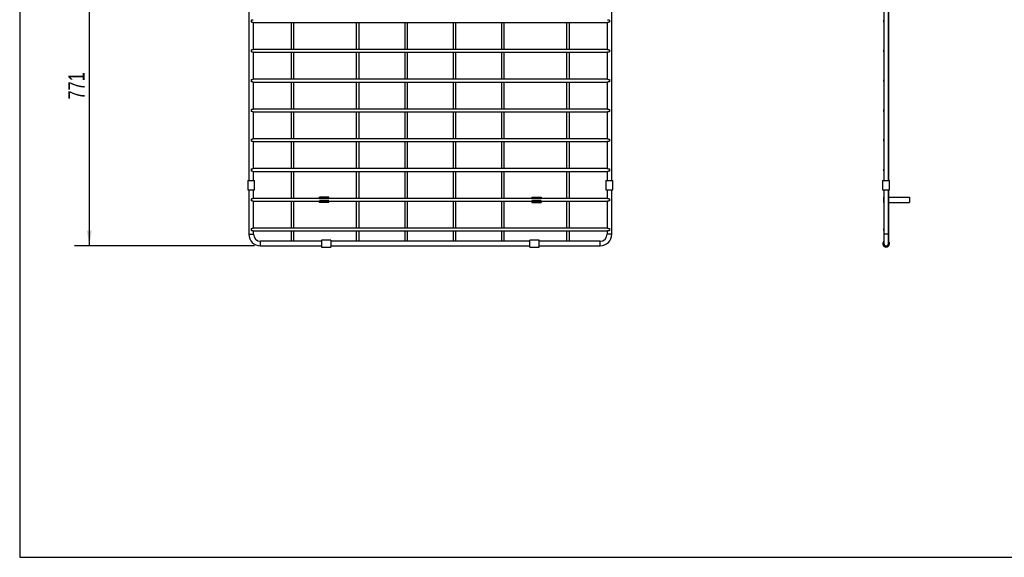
# Model space of a CAD drawing. Header units: millimetres. Extents: x 3 to 415, y 5 to 292.
# Tile 1 of 9: x 3 to 215, y 5 to 121. Entities that reach past the tile are written whole.
import ezdxf

# ---------------------------------------------------------------- set-up
doc = ezdxf.new("R2010")
doc.units = ezdxf.units.MM
doc.layers.add('FORMAT', color=179, linetype='Continuous')
doc.styles.add('SLDTEXTSTYLE0', font='TXT', dxfattribs={"width": 0.75})
doc.dimstyles.new('SLDDIMSTYLE0', dxfattribs={"dimtxt": 3.5, "dimasz": 3.302, "dimexe": 0, "dimexo": 0.0625, "dimgap": 0.875, "dimtad": 1, "dimlfac": 5, "dimrnd": 1e-09, "dimzin": 12, "dimdsep": 46, "dimtxsty": 'SLDTEXTSTYLE0', "dimsah": 1, "dimcen": 0.09, "dimadec": 0, "dimazin": 3, "dimtfac": 1, "dimtdec": 0, "dimtofl": 0, "dimtmove": 0, "dimatfit": 3, "dimfxl": 1, "dimfrac": 2, "dimtolj": 1, "dimtzin": 12, "dimarcsym": 0})

# ---------------------------------------------------------------- blocks, each defined once
blk = doc.blocks.new('_D_1')
at = {"layer": 'FORMAT'}
for p, q in [((53.45, 226.56), (14.75, 226.56)), ((17.92, 226.56), (17.92, 72.36)), ((53.45, 72.36), (14.75, 72.36))]:
    blk.add_line(p, q, dxfattribs=at)
for points in [[(17.92, 226.56), (17.41, 223.26), (18.43, 223.26)], [(17.92, 72.36), (18.43, 75.66), (17.41, 75.66)]]:
    blk.add_solid(points, dxfattribs=at)
at = {"layer": 'FORMAT', "insert": (13.41, 103.81), "char_height": 3.5, "attachment_point": 1, "rotation": 90, "style": 'SLDTEXTSTYLE0'}
blk.add_mtext('771', dxfattribs=at)

msp = doc.modelspace()

# ---------------------------------------------------------------- linework, layer by layer
at = {"color": 7, "linetype": 'Continuous', "lineweight": 25}
for p, q in [((52.2152, 148.5175), (52.2152, 86.4082)), ((130.2152, 86.4082), (130.2152, 148.5175)), ((189.6928, 86.4082), (189.6928, 148.5175)), ((189.7928, 86.4082), (189.7928, 148.5175)), ((188.6928, 126.8379), (188.6928, 120.8878)), ((52.7152, 120.8878), (52.7152, 120.4379)), ((129.7152, 120.8878), (129.7152, 120.4379)), ((188.6928, 120.8878), (188.6928, 120.4379)), ((53.1132, 120.3618), (129.3163, 120.3618)), ((53.2152, 114.5638), (53.2152, 120.3618)), ((61.3152, 120.3618), (61.3152, 114.5638)), ((61.9152, 114.5638), (61.9152, 120.3618)), ((75.3152, 120.3618), (75.3152, 114.5638)), ((75.9152, 114.5638), (75.9152, 120.3618)), ((85.7152, 120.3618), (85.7152, 114.5638)), ((86.3152, 114.5638), (86.3152, 120.3618)), ((96.1152, 120.3618), (96.1152, 114.5638)), ((96.7152, 114.5638), (96.7152, 120.3618)), ((106.5152, 120.3618), (106.5152, 114.5638)), ((107.1152, 114.5638), (107.1152, 120.3618)), ((120.5152, 120.3618), (120.5152, 114.5638)), ((121.1152, 114.5638), (121.1152, 120.3618)), ((129.2152, 120.3618), (129.2152, 114.5638)), ((188.6928, 120.4379), (188.6928, 114.4878)), ((52.7152, 114.4878), (52.7152, 114.0379)), ((129.3171, 114.5638), (53.1141, 114.5638)), ((129.7152, 114.4878), (129.7152, 114.0379)), ((188.6928, 114.4878), (188.6928, 114.0379)), ((53.1132, 113.9618), (129.3163, 113.9618)), ((53.2152, 108.1638), (53.2152, 113.9618)), ((61.3152, 113.9618), (61.3152, 108.1638)), ((61.9152, 108.1638), (61.9152, 113.9618)), ((75.3152, 113.9618), (75.3152, 108.1638)), ((75.9152, 108.1638), (75.9152, 113.9618)), ((85.7152, 113.9618), (85.7152, 108.1638)), ((86.3152, 108.1638), (86.3152, 113.9618)), ((96.1152, 113.9618), (96.1152, 108.1638)), ((96.7152, 108.1638), (96.7152, 113.9618)), ((106.5152, 113.9618), (106.5152, 108.1638)), ((107.1152, 108.1638), (107.1152, 113.9618)), ((120.5152, 113.9618), (120.5152, 108.1638)), ((121.1152, 108.1638), (121.1152, 113.9618)), ((129.2152, 113.9618), (129.2152, 108.1638)), ((188.6928, 114.0379), (188.6928, 108.0878)), ((52.7152, 108.0878), (52.7152, 107.6379)), ((129.3171, 108.1638), (53.1141, 108.1638)), ((129.7152, 108.0878), (129.7152, 107.6379)), ((188.6928, 108.0878), (188.6928, 107.6379)), ((53.1132, 107.5618), (129.3163, 107.5618)), ((53.2152, 101.7638), (53.2152, 107.5618)), ((61.3152, 107.5618), (61.3152, 101.7638)), ((61.9152, 101.7638), (61.9152, 107.5618)), ((75.3152, 107.5618), (75.3152, 101.7638)), ((75.9152, 101.7638), (75.9152, 107.5618)), ((85.7152, 107.5618), (85.7152, 101.7638)), ((86.3152, 101.7638), (86.3152, 107.5618)), ((96.1152, 107.5618), (96.1152, 101.7638)), ((96.7152, 101.7638), (96.7152, 107.5618)), ((106.5152, 107.5618), (106.5152, 101.7638)), ((107.1152, 101.7638), (107.1152, 107.5618)), ((120.5152, 107.5618), (120.5152, 101.7638)), ((121.1152, 101.7638), (121.1152, 107.5618)), ((129.2152, 107.5618), (129.2152, 101.7638)), ((188.6928, 107.6379), (188.6928, 101.6878)), ((52.7152, 101.6878), (52.7152, 101.2379)), ((129.3171, 101.7638), (53.1141, 101.7638)), ((129.7152, 101.6878), (129.7152, 101.2379)), ((188.6928, 101.6878), (188.6928, 101.2379)), ((53.1132, 101.1618), (129.3163, 101.1618)), ((53.2152, 95.3638), (53.2152, 101.1618)), ((61.3152, 101.1618), (61.3152, 95.3638)), ((61.9152, 95.3638), (61.9152, 101.1618)), ((75.3152, 101.1618), (75.3152, 95.3638)), ((75.9152, 95.3638), (75.9152, 101.1618)), ((85.7152, 101.1618), (85.7152, 95.3638)), ((86.3152, 95.3638), (86.3152, 101.1618)), ((96.1152, 101.1618), (96.1152, 95.3638)), ((96.7152, 95.3638), (96.7152, 101.1618)), ((106.5152, 101.1618), (106.5152, 95.3638)), ((107.1152, 95.3638), (107.1152, 101.1618)), ((120.5152, 101.1618), (120.5152, 95.3638)), ((121.1152, 95.3638), (121.1152, 101.1618)), ((129.2152, 101.1618), (129.2152, 95.3638)), ((188.6928, 101.2379), (188.6928, 95.2878)), ((52.7152, 95.2878), (52.7152, 94.8379)), ((129.3171, 95.3638), (53.1141, 95.3638)), ((129.7152, 95.2878), (129.7152, 94.8379)), ((188.6928, 95.2878), (188.6928, 94.8379)), ((53.1132, 94.7618), (129.3163, 94.7618)), ((53.2152, 88.9638), (53.2152, 94.7618)), ((61.3152, 94.7618), (61.3152, 88.9638)), ((61.9152, 88.9638), (61.9152, 94.7618)), ((75.3152, 94.7618), (75.3152, 88.9638)), ((75.9152, 88.9638), (75.9152, 94.7618)), ((85.7152, 94.7618), (85.7152, 88.9638)), ((86.3152, 88.9638), (86.3152, 94.7618)), ((96.1152, 94.7618), (96.1152, 88.9638)), ((96.7152, 88.9638), (96.7152, 94.7618)), ((106.5152, 94.7618), (106.5152, 88.9638)), ((107.1152, 88.9638), (107.1152, 94.7618)), ((120.5152, 94.7618), (120.5152, 88.9638)), ((121.1152, 88.9638), (121.1152, 94.7618)), ((129.2152, 94.7618), (129.2152, 88.9638)), ((188.6928, 94.8379), (188.6928, 88.8878)), ((52.7152, 88.8878), (52.7152, 88.4379)), ((129.3171, 88.9638), (53.1141, 88.9638)), ((129.7152, 88.8878), (129.7152, 88.4379)), ((188.6928, 88.8878), (188.6928, 88.4379)), ((53.1132, 88.3618), (129.3163, 88.3618)), ((53.2152, 86.4082), (53.2152, 88.3618)), ((61.3152, 88.3618), (61.3152, 82.5638)), ((61.9152, 82.5638), (61.9152, 88.3618)), ((75.3152, 88.3618), (75.3152, 82.5638)), ((75.9152, 82.5638), (75.9152, 88.3618)), ((85.7152, 88.3618), (85.7152, 82.5638)), ((86.3152, 82.5638), (86.3152, 88.3618)), ((96.1152, 88.3618), (96.1152, 82.5638)), ((96.7152, 82.5638), (96.7152, 88.3618)), ((106.5152, 88.3618), (106.5152, 82.5638)), ((107.1152, 82.5638), (107.1152, 88.3618)), ((120.5152, 88.3618), (120.5152, 82.5638)), ((121.1152, 82.5638), (121.1152, 88.3618)), ((129.2152, 88.3618), (129.2152, 86.4082)), ((188.6928, 88.4379), (188.6928, 86.4082)), ((51.9652, 86.4082), (51.9652, 84.4082)), ((51.9652, 86.4082), (53.4639, 86.4082)), ((53.4639, 86.4082), (53.4652, 86.4082)), ((53.4652, 84.4082), (53.4652, 86.4082)), ((128.9652, 86.4082), (128.9652, 84.4082)), ((128.9652, 86.4082), (130.4652, 86.4082)), ((130.4652, 84.4082), (130.4652, 86.4082)), ((188.4428, 86.4082), (188.4428, 84.4082)), ((188.4428, 86.4082), (189.2364, 86.4082)), ((189.2364, 86.4082), (189.9428, 86.4082)), ((189.9428, 84.4082), (189.9428, 86.4082)), ((51.9652, 84.4082), (53.4639, 84.4082)), ((52.2152, 84.4082), (52.2152, 74.8628)), ((67.3841, 82.5638), (53.1141, 82.5638)), ((53.2152, 82.5638), (53.2152, 84.4082)), ((53.4639, 84.4082), (53.4652, 84.4082)), ((69.3841, 82.8628), (67.3841, 82.8628)), ((67.3841, 82.6092), (67.3841, 82.8628)), ((69.3841, 82.6092), (67.3841, 82.6092)), ((67.3841, 82.5092), (67.3841, 82.6092)), ((69.3841, 82.6092), (69.3841, 82.8628)), ((69.3841, 82.5092), (69.3841, 82.6092)), ((113.0463, 82.5638), (69.3841, 82.5638)), ((113.0463, 82.8628), (115.0463, 82.8628)), ((113.0463, 82.8628), (113.0463, 82.6092)), ((113.0463, 82.6092), (115.0463, 82.6092)), ((113.0463, 82.6092), (113.0463, 82.5092)), ((115.0463, 82.8628), (115.0463, 82.6092)), ((115.0463, 82.6092), (115.0463, 82.5092)), ((129.3171, 82.5638), (115.0463, 82.5638)), ((128.9652, 84.4082), (130.4652, 84.4082)), ((129.2152, 84.4082), (129.2152, 82.5638)), ((130.2152, 74.8628), (130.2152, 84.4082)), ((188.4428, 84.4082), (189.2364, 84.4082)), ((188.5928, 82.8628), (188.5928, 82.6092)), ((188.5928, 82.8628), (188.6928, 82.8628)), ((188.6928, 84.4082), (188.6928, 82.4878)), ((189.2364, 84.4082), (189.9428, 84.4082)), ((189.6928, 74.8628), (189.6928, 84.4082)), ((189.7928, 72.8628), (189.7928, 84.4082)), ((189.7928, 82.8628), (194.1928, 82.8628)), ((194.1928, 82.8628), (194.1928, 81.6628)), ((52.7152, 82.4878), (52.7152, 82.0379)), ((53.1132, 81.9618), (67.3841, 81.9618)), ((53.2152, 76.1638), (53.2152, 81.9618)), ((61.3152, 81.9618), (61.3152, 76.1638)), ((61.9152, 76.1638), (61.9152, 81.9618)), ((67.3841, 82.5092), (69.3841, 82.5092)), ((69.3841, 82.0164), (67.3841, 82.0164)), ((67.3841, 81.9164), (67.3841, 82.0164)), ((69.3841, 81.9164), (67.3841, 81.9164)), ((67.3841, 81.6628), (67.3841, 81.9164)), ((69.3841, 81.6628), (67.3841, 81.6628)), ((69.3841, 81.9164), (69.3841, 82.0164)), ((69.3841, 81.9618), (113.0463, 81.9618)), ((69.3841, 81.6628), (69.3841, 81.9164)), ((75.3152, 81.9618), (75.3152, 76.1638)), ((75.9152, 76.1638), (75.9152, 81.9618)), ((85.7152, 81.9618), (85.7152, 76.1638)), ((86.3152, 76.1638), (86.3152, 81.9618)), ((96.1152, 81.9618), (96.1152, 76.1638)), ((96.7152, 76.1638), (96.7152, 81.9618)), ((106.5152, 81.9618), (106.5152, 76.1638)), ((107.1152, 76.1638), (107.1152, 81.9618)), ((113.0463, 82.5092), (115.0463, 82.5092)), ((115.0463, 82.0164), (113.0463, 82.0164)), ((113.0463, 82.0164), (113.0463, 81.9164)), ((113.0463, 81.9164), (113.0463, 81.6628)), ((113.0463, 81.9164), (115.0463, 81.9164)), ((113.0463, 81.6628), (115.0463, 81.6628)), ((115.0463, 82.0164), (115.0463, 81.9164)), ((115.0463, 81.9618), (129.3163, 81.9618)), ((115.0463, 81.9164), (115.0463, 81.6628)), ((120.5152, 81.9618), (120.5152, 76.1638)), ((121.1152, 76.1638), (121.1152, 81.9618)), ((129.2152, 81.9618), (129.2152, 76.1638)), ((129.7152, 82.4878), (129.7152, 82.0379)), ((188.5928, 81.9164), (188.5928, 81.6628)), ((188.5928, 81.6628), (188.6928, 81.6628)), ((188.6928, 82.4878), (188.6928, 82.0379)), ((188.6928, 82.0379), (188.6928, 76.0878)), ((189.7928, 81.6628), (194.1928, 81.6628)), ((52.7152, 76.0878), (52.7152, 75.6379)), ((53.1132, 75.5618), (129.3163, 75.5618)), ((129.3171, 76.1638), (53.1141, 76.1638)), ((53.2152, 74.8628), (53.2152, 75.5618)), ((61.3152, 75.5618), (61.3152, 73.3628)), ((61.9152, 73.3628), (61.9152, 75.5618)), ((75.3152, 75.5618), (75.3152, 73.3628)), ((75.9152, 73.3628), (75.9152, 75.5618)), ((85.7152, 75.5618), (85.7152, 73.3628)), ((86.3152, 73.3628), (86.3152, 75.5618)), ((96.1152, 75.5618), (96.1152, 73.3628)), ((96.7152, 73.3628), (96.7152, 75.5618)), ((106.5152, 75.5618), (106.5152, 73.3628)), ((107.1152, 73.3628), (107.1152, 75.5618)), ((120.5152, 75.5618), (120.5152, 73.3628)), ((121.1152, 73.3628), (121.1152, 75.5618)), ((129.2152, 75.5618), (129.2152, 74.8628)), ((129.7152, 76.0878), (129.7152, 75.6379)), ((188.6928, 76.0878), (188.6928, 75.6379)), ((188.6928, 75.6379), (188.6928, 74.8628)), ((188.6928, 74.8628), (188.6928, 72.8628)), ((189.6928, 72.8628), (189.6928, 74.8628)), ((61.6215, 73.3628), (54.7152, 73.3628)), ((54.7152, 72.3628), (67.822, 72.3628)), ((67.822, 73.3628), (61.6215, 73.3628)), ((69.822, 73.6128), (67.822, 73.6128)), ((67.822, 73.6128), (67.822, 72.1128)), ((67.822, 72.1128), (69.822, 72.1128)), ((69.822, 73.6128), (69.822, 72.1128)), ((75.6215, 73.3628), (69.822, 73.3628)), ((69.822, 72.3628), (112.6084, 72.3628)), ((86.0215, 73.3628), (75.6215, 73.3628)), ((96.4215, 73.3628), (86.0215, 73.3628)), ((106.8215, 73.3628), (96.4215, 73.3628)), ((112.6084, 73.3628), (106.8215, 73.3628)), ((114.6084, 73.6128), (112.6084, 73.6128)), ((112.6084, 72.1128), (112.6084, 73.6128)), ((112.6084, 72.1128), (114.6084, 72.1128)), ((114.6084, 72.1128), (114.6084, 73.6128)), ((120.8215, 73.3628), (114.6084, 73.3628)), ((114.6084, 72.3628), (127.7152, 72.3628)), ((127.7152, 73.3628), (120.8215, 73.3628)), ((189.6928, 72.8628), (189.7928, 72.8628))]:
    msp.add_line(p, q, dxfattribs=at)
at = {"color": 8, "linetype": 'Continuous', "lineweight": 25}
for p, q in [((52.2152, 74.8628), (53.2152, 74.8628)), ((130.2152, 74.8628), (129.2152, 74.8628)), ((189.6928, 74.8628), (188.6928, 74.8628)), ((54.7152, 72.3628), (54.7152, 73.3628)), ((127.7152, 72.3628), (127.7152, 73.3628))]:
    msp.add_line(p, q, dxfattribs=at)
at = {"color": 7, "linetype": 'Continuous', "lineweight": 25}
for centre, radius, start, end in [((188.8928, 120.6628), 0.301, 131.640285, 228.359715), ((188.8928, 114.2628), 0.301, 131.640285, 228.359715), ((188.8928, 107.8628), 0.301, 131.640285, 228.359715), ((188.8928, 101.4628), 0.301, 131.640285, 228.359715), ((188.8928, 95.0628), 0.301, 131.640285, 228.359715), ((188.8928, 88.6628), 0.301, 131.640285, 228.359715), ((188.6928, 82.6092), 0.1, 180, 270), ((188.8928, 82.2628), 0.301, 131.640285, 228.359715), ((188.6928, 81.9164), 0.1, 90, 180), ((54.7152, 74.8628), 2.5, 180, 270), ((54.7152, 74.8628), 1.5, 180, 270), ((127.7152, 74.8628), 1.5, 270, 0), ((127.7152, 74.8628), 2.5, 270, 0), ((188.8928, 75.8628), 0.301, 131.640285, 228.359715), ((189.1928, 72.8628), 0.75, 131.810315, 36.869898), ((189.1928, 72.8628), 0.5, 180, 0)]:
    msp.add_arc(centre, radius, start, end, dxfattribs=at)
for points, knots in [([(52.7152, 120.8878), (52.7666, 120.8925), (52.8769, 120.9028), (53.0073, 120.945), (53.0884, 120.9682), (53.1126, 120.9632), (53.1141, 120.9629)], [0, 0, 0, 0, 0.32768373, 0.70346976, 0.98171508, 1, 1, 1, 1]), ([(129.3171, 120.9623), (129.3409, 120.9602), (129.4011, 120.955), (129.523, 120.9138), (129.6382, 120.8896), (129.7007, 120.8881), (129.7152, 120.8878)], [0, 0, 0, 0, 0.23678224, 0.59922857, 0.9074141, 1, 1, 1, 1]), ([(53.1132, 120.3633), (53.0895, 120.3654), (53.0292, 120.3707), (52.9074, 120.4119), (52.7922, 120.436), (52.7296, 120.4375), (52.7152, 120.4379)], [0, 0, 0, 0, 0.23678224, 0.59922857, 0.9074141, 1, 1, 1, 1]), ([(129.7152, 120.4379), (129.6638, 120.4331), (129.5535, 120.4229), (129.4231, 120.3806), (129.342, 120.3574), (129.3178, 120.3625), (129.3163, 120.3628)], [0, 0, 0, 0, 0.32768373, 0.70346976, 0.98171508, 1, 1, 1, 1]), ([(52.7152, 114.4878), (52.7666, 114.4925), (52.8769, 114.5028), (53.0073, 114.545), (53.0884, 114.5682), (53.1126, 114.5632), (53.1141, 114.5629)], [0, 0, 0, 0, 0.32768373, 0.70346976, 0.98171508, 1, 1, 1, 1]), ([(129.3171, 114.5623), (129.3409, 114.5602), (129.4011, 114.555), (129.523, 114.5138), (129.6382, 114.4896), (129.7007, 114.4881), (129.7152, 114.4878)], [0, 0, 0, 0, 0.23678224, 0.59922857, 0.9074141, 1, 1, 1, 1]), ([(53.1132, 113.9633), (53.0895, 113.9654), (53.0292, 113.9707), (52.9074, 114.0119), (52.7922, 114.036), (52.7296, 114.0375), (52.7152, 114.0379)], [0, 0, 0, 0, 0.23678224, 0.59922857, 0.9074141, 1, 1, 1, 1]), ([(129.7152, 114.0379), (129.6638, 114.0331), (129.5535, 114.0229), (129.4231, 113.9806), (129.342, 113.9574), (129.3178, 113.9625), (129.3163, 113.9628)], [0, 0, 0, 0, 0.32768373, 0.70346976, 0.98171508, 1, 1, 1, 1]), ([(52.7152, 108.0878), (52.7666, 108.0925), (52.8769, 108.1028), (53.0073, 108.145), (53.0884, 108.1682), (53.1126, 108.1632), (53.1141, 108.1629)], [0, 0, 0, 0, 0.32768373, 0.70346976, 0.98171508, 1, 1, 1, 1]), ([(129.3171, 108.1623), (129.3409, 108.1602), (129.4011, 108.155), (129.523, 108.1138), (129.6382, 108.0896), (129.7007, 108.0881), (129.7152, 108.0878)], [0, 0, 0, 0, 0.23678224, 0.59922857, 0.9074141, 1, 1, 1, 1]), ([(53.1132, 107.5633), (53.0895, 107.5654), (53.0292, 107.5707), (52.9074, 107.6119), (52.7922, 107.636), (52.7296, 107.6375), (52.7152, 107.6379)], [0, 0, 0, 0, 0.23678224, 0.59922857, 0.9074141, 1, 1, 1, 1]), ([(129.7152, 107.6379), (129.6638, 107.6331), (129.5535, 107.6229), (129.4231, 107.5806), (129.342, 107.5574), (129.3178, 107.5625), (129.3163, 107.5628)], [0, 0, 0, 0, 0.32768373, 0.70346976, 0.98171508, 1, 1, 1, 1]), ([(52.7152, 101.6878), (52.7666, 101.6925), (52.8769, 101.7028), (53.0073, 101.745), (53.0884, 101.7682), (53.1126, 101.7632), (53.1141, 101.7629)], [0, 0, 0, 0, 0.32768373, 0.70346976, 0.98171508, 1, 1, 1, 1]), ([(129.3171, 101.7623), (129.3409, 101.7602), (129.4011, 101.755), (129.523, 101.7138), (129.6382, 101.6896), (129.7007, 101.6881), (129.7152, 101.6878)], [0, 0, 0, 0, 0.23678224, 0.59922857, 0.9074141, 1, 1, 1, 1]), ([(53.1132, 101.1633), (53.0895, 101.1654), (53.0292, 101.1707), (52.9074, 101.2119), (52.7922, 101.236), (52.7296, 101.2375), (52.7152, 101.2379)], [0, 0, 0, 0, 0.23678224, 0.59922857, 0.9074141, 1, 1, 1, 1]), ([(129.7152, 101.2379), (129.6638, 101.2331), (129.5535, 101.2229), (129.4231, 101.1806), (129.342, 101.1574), (129.3178, 101.1625), (129.3163, 101.1628)], [0, 0, 0, 0, 0.32768373, 0.70346976, 0.98171508, 1, 1, 1, 1]), ([(52.7152, 95.2878), (52.7666, 95.2925), (52.8769, 95.3028), (53.0073, 95.345), (53.0884, 95.3682), (53.1126, 95.3632), (53.1141, 95.3629)], [0, 0, 0, 0, 0.32768373, 0.70346976, 0.98171508, 1, 1, 1, 1]), ([(129.3171, 95.3623), (129.3409, 95.3602), (129.4011, 95.355), (129.523, 95.3138), (129.6382, 95.2896), (129.7007, 95.2881), (129.7152, 95.2878)], [0, 0, 0, 0, 0.23678224, 0.59922857, 0.9074141, 1, 1, 1, 1]), ([(53.1132, 94.7633), (53.0895, 94.7654), (53.0292, 94.7707), (52.9074, 94.8119), (52.7922, 94.836), (52.7296, 94.8375), (52.7152, 94.8379)], [0, 0, 0, 0, 0.23678224, 0.59922857, 0.9074141, 1, 1, 1, 1]), ([(129.7152, 94.8379), (129.6638, 94.8331), (129.5535, 94.8229), (129.4231, 94.7806), (129.342, 94.7574), (129.3178, 94.7625), (129.3163, 94.7628)], [0, 0, 0, 0, 0.327683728, 0.703469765, 0.981715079, 1, 1, 1, 1]), ([(52.7152, 88.8878), (52.7666, 88.8925), (52.8769, 88.9028), (53.0073, 88.945), (53.0884, 88.9682), (53.1126, 88.9632), (53.1141, 88.9629)], [0, 0, 0, 0, 0.32768373, 0.70346976, 0.98171508, 1, 1, 1, 1]), ([(129.3171, 88.9623), (129.3409, 88.9602), (129.4011, 88.955), (129.523, 88.9138), (129.6382, 88.8896), (129.7007, 88.8881), (129.7152, 88.8878)], [0, 0, 0, 0, 0.23678224, 0.59922857, 0.9074141, 1, 1, 1, 1]), ([(53.1132, 88.3633), (53.0895, 88.3654), (53.0292, 88.3707), (52.9074, 88.4119), (52.7922, 88.436), (52.7296, 88.4375), (52.7152, 88.4379)], [0, 0, 0, 0, 0.23678224, 0.59922857, 0.9074141, 1, 1, 1, 1]), ([(129.7152, 88.4379), (129.6638, 88.4331), (129.5535, 88.4229), (129.4231, 88.3806), (129.342, 88.3574), (129.3178, 88.3625), (129.3163, 88.3628)], [0, 0, 0, 0, 0.32768373, 0.70346976, 0.98171508, 1, 1, 1, 1]), ([(52.7152, 82.4878), (52.7666, 82.4925), (52.8769, 82.5028), (53.0073, 82.545), (53.0884, 82.5682), (53.1126, 82.5632), (53.1141, 82.5629)], [0, 0, 0, 0, 0.32768373, 0.70346976, 0.98171508, 1, 1, 1, 1]), ([(129.3171, 82.5623), (129.3409, 82.5602), (129.4011, 82.555), (129.523, 82.5138), (129.6382, 82.4896), (129.7007, 82.4881), (129.7152, 82.4878)], [0, 0, 0, 0, 0.23678224, 0.59922857, 0.9074141, 1, 1, 1, 1]), ([(53.1132, 81.9633), (53.0895, 81.9654), (53.0292, 81.9707), (52.9074, 82.0119), (52.7922, 82.036), (52.7296, 82.0375), (52.7152, 82.0379)], [0, 0, 0, 0, 0.23678224, 0.59922857, 0.9074141, 1, 1, 1, 1]), ([(129.7152, 82.0379), (129.6638, 82.0331), (129.5535, 82.0229), (129.4231, 81.9806), (129.342, 81.9574), (129.3178, 81.9625), (129.3163, 81.9628)], [0, 0, 0, 0, 0.32768373, 0.70346976, 0.98171508, 1, 1, 1, 1]), ([(52.7152, 76.0878), (52.7666, 76.0925), (52.8769, 76.1028), (53.0073, 76.145), (53.0884, 76.1682), (53.1126, 76.1632), (53.1141, 76.1629)], [0, 0, 0, 0, 0.32768373, 0.70346976, 0.98171508, 1, 1, 1, 1]), ([(53.1132, 75.5633), (53.0895, 75.5654), (53.0292, 75.5707), (52.9074, 75.6119), (52.7922, 75.636), (52.7296, 75.6375), (52.7152, 75.6379)], [0, 0, 0, 0, 0.23678224, 0.59922857, 0.9074141, 1, 1, 1, 1]), ([(129.7152, 75.6379), (129.6638, 75.6331), (129.5535, 75.6229), (129.4231, 75.5806), (129.342, 75.5574), (129.3178, 75.5625), (129.3163, 75.5628)], [0, 0, 0, 0, 0.32768373, 0.70346976, 0.98171508, 1, 1, 1, 1]), ([(129.3171, 76.1623), (129.3409, 76.1602), (129.4011, 76.155), (129.523, 76.1138), (129.6382, 76.0896), (129.7007, 76.0881), (129.7152, 76.0878)], [0, 0, 0, 0, 0.23678224, 0.59922857, 0.9074141, 1, 1, 1, 1])]:
    msp.add_open_spline(points, degree=3, knots=knots, dxfattribs=at)
at = {"layer": 'FORMAT'}
for p, q in [((2.9641, 292.2451), (2.9641, 5.4475)), ((2.9641, 5.4475), (415.2814, 5.4475))]:
    msp.add_line(p, q, dxfattribs=at)

# ---------------------------------------------------------------- dimensions: what is measured, and where the dimension line sits
dim = msp.add_linear_dim(base=(17.9229, 72.3628), p1=(54.7152, 226.5628), p2=(54.7152, 72.3628), angle=90, dimstyle='SLDDIMSTYLE0', dxfattribs=at)
dim.commit()
dim.dimension.update_dxf_attribs({"geometry": '_D_1', "text_midpoint": (17.9229, 107.6887), "dimtype": 160})

doc.saveas('drawing.dxf')
